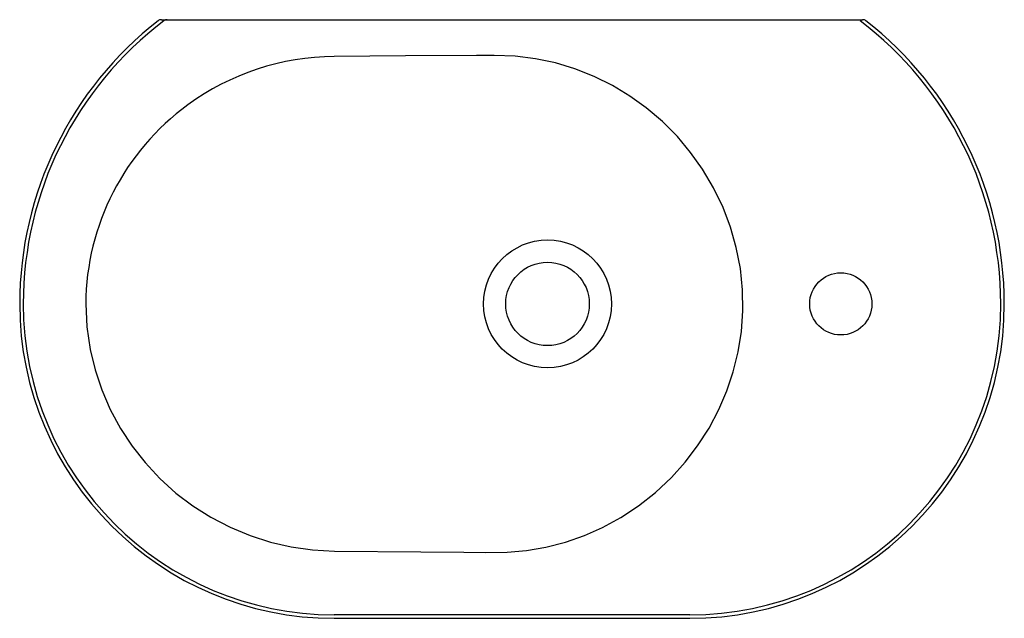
# Model space of a CAD drawing. Header units: millimetres. Extents: x 6966.483 to 6967.037, y 2692.08 to 2692.417.
import ezdxf

# ---------------------------------------------------------------- set-up
doc = ezdxf.new("R2010")
doc.units = ezdxf.units.MM
doc.layers.add('SANINDUSA', color=3, linetype='Continuous')

msp = doc.modelspace()

# ---------------------------------------------------------------- linework, layer by layer
at = {"layer": 'SANINDUSA'}
for p, q in [((6966.562260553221, 2692.416540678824), (6966.565543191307, 2692.416540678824)), ((6966.565543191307, 2692.416540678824), (6966.653700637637, 2692.416540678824)), ((6966.653700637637, 2692.416540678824), (6966.865377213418, 2692.416540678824)), ((6966.865377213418, 2692.416540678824), (6966.953534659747, 2692.416540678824)), ((6966.953534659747, 2692.416540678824), (6966.956817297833, 2692.416540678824)), ((6966.859538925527, 2692.081540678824), (6966.659538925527, 2692.081540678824)), ((6966.659538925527, 2692.079540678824), (6966.859538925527, 2692.079540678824))]:
    msp.add_line(p, q, dxfattribs=at)
at = {"layer": 'SANINDUSA', "flags": 128}
for points in [[(6966.749538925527, 2692.396414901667), (6966.739539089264, 2692.396375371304), (6966.699540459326, 2692.396147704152), (6966.659538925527, 2692.395873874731)], [(6966.80029759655, 2692.12618746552), (6966.810414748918, 2692.130664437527), (6966.820824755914, 2692.136337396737), (6966.830720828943, 2692.142866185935), (6966.840301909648, 2692.150431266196), (6966.849199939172, 2692.158789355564), (6966.856954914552, 2692.167402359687), (6966.863986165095, 2692.176615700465), (6966.870407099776, 2692.186648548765), (6966.875967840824, 2692.197182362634), (6966.880405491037, 2692.207569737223), (6966.88399834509, 2692.218278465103), (6966.886775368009, 2692.229545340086), (6966.888598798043, 2692.241004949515), (6966.889441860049, 2692.252698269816), (6966.889267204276, 2692.264420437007), (6966.888019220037, 2692.276450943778), (6966.885717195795, 2692.288325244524), (6966.882464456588, 2692.299727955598), (6966.878262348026, 2692.310816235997), (6966.872978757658, 2692.321824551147), (6966.866771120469, 2692.332339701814), (6966.860050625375, 2692.341812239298), (6966.852582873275, 2692.350707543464), (6966.84417747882, 2692.359185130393), (6966.83509244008, 2692.366929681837), (6966.825871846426, 2692.373563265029), (6966.816148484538, 2692.379434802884), (6966.805694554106, 2692.384625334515), (6966.794841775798, 2692.388919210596), (6966.783960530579, 2692.392194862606), (6966.772843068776, 2692.394545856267), (6966.761231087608, 2692.39597322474), (6966.749538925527, 2692.396414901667)], [(6966.519697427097, 2692.256540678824), (6966.520322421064, 2692.243662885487), (6966.522204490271, 2692.230785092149), (6966.524959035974, 2692.219364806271), (6966.52867962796, 2692.208221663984), (6966.53348936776, 2692.197111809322), (6966.539241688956, 2692.186459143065), (6966.545751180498, 2692.17653545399), (6966.553070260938, 2692.167192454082), (6966.561398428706, 2692.158248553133), (6966.570465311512, 2692.15005402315), (6966.579957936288, 2692.142843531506), (6966.590021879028, 2692.136454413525), (6966.600909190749, 2692.13078360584), (6966.612244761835, 2692.126072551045), (6966.623599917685, 2692.122452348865), (6966.635217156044, 2692.119791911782), (6966.647363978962, 2692.118076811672), (6966.659612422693, 2692.117405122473)], [(6966.659612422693, 2692.117405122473), (6966.708206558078, 2692.116987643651), (6966.732505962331, 2692.116811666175), (6966.744660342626, 2692.116677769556), (6966.756808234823, 2692.116863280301), (6966.767745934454, 2692.117807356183), (6966.77864022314, 2692.119650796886), (6966.789563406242, 2692.122453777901), (6966.80029759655, 2692.12618746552)]]:
    msp.add_lwpolyline(points, dxfattribs=at)
at = {"layer": 'SANINDUSA'}
for centre, radius in [((6966.779538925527, 2692.256540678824), 0.03600000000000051), ((6966.779538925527, 2692.256540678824), 0.02349999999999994), ((6966.944538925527, 2692.256540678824), 0.0175)]:
    msp.add_circle(centre, radius, dxfattribs=at)
for centre, radius, start, end in [((6966.684538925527, 2692.256540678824), 0.2020000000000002, 127.9132105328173, 180), ((6966.684538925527, 2692.256540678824), 0.2000000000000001, 127.1605235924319, 180), ((6966.562260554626, 2692.413540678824), 0.00300000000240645, 90.00002683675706, 127.9397972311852), ((6966.565543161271, 2692.413540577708), 0.00300010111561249, 89.9994263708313, 127.1591136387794), ((6966.834538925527, 2692.256540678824), 0.2000000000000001, 0, 52.83947640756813), ((6966.956817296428, 2692.413540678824), 0.003000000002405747, 52.06830880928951, 89.99997316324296), ((6966.834538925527, 2692.256540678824), 0.2020000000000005, 0, 52.08727111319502), ((6966.660826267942, 2692.254011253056), 0.1418684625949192, 90.51992031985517, 126.1700383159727), ((6966.659561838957, 2692.255565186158), 0.1398678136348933, 126.127587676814, 179.6003936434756), ((6966.659538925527, 2692.256540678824), 0.177, 180, 270), ((6966.659538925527, 2692.256540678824), 0.1750000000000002, 180, 270), ((6966.859538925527, 2692.256540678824), 0.1770000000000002, 270, 0), ((6966.859538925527, 2692.256540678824), 0.175, 270, 0)]:
    msp.add_arc(centre, radius, start, end, dxfattribs=at)

doc.saveas('drawing.dxf')
